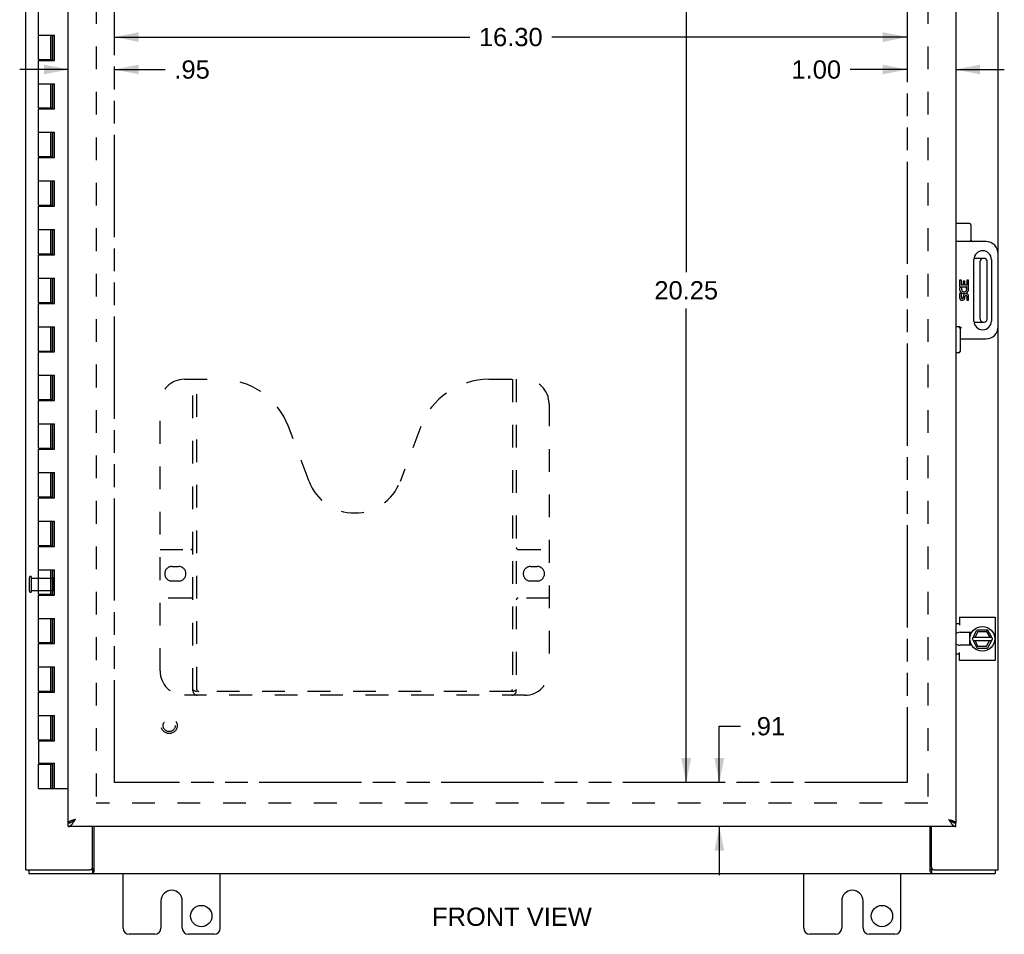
# Model space of a CAD drawing. Header units: inches. Extents: x 0 to 85, y 0 to 55.
# Tile 3 of 5: x 18.3 to 38.5, y 14.7 to 33.5. Entities that reach past the tile are written whole.
import ezdxf

# ---------------------------------------------------------------- set-up
doc = ezdxf.new("R2010")
doc.units = ezdxf.units.IN
doc.header["$LTSCALE"] = 4.675
doc.header["$MEASUREMENT"] = 0
doc.linetypes.add('HIDDEN', pattern=[0.2, 0.1, -0.1])
doc.linetypes.add('PHANTOM', pattern=[0.8, 0.45, -0.05, 0.1, -0.05, 0.1, -0.05])
doc.layers.get('0').update_dxf_attribs({"linetype": 'CONTINUOUS'})
for name, color, linetype in [('02___PRT_ALL_AXES', 7, 'CONTINUOUS'), ('AVAILABLE_DOOR_SPACE', 7, 'CONTINUOUS'), ('DEFAULT_2', 8, 'HIDDEN'), ('DIMENSIONS', 7, 'CONTINUOUS')]:
    doc.layers.add(name, color=color, linetype=linetype)
doc.styles.get("Standard").update_dxf_attribs({"font": 'arial.ttf'})
doc.dimstyles.new('DIMSTYLE_1', dxfattribs={"dimtxt": 0.375, "dimasz": 0.5, "dimexe": 0.09, "dimexo": 0.07, "dimgap": 0.0375, "dimtad": 0, "dimtih": 1, "dimtoh": 1, "dimzin": 4, "dimdsep": 46, "dimtxsty": 'Standard', "dimblk": '_FILLED', "dimblk1": '_FILLED', "dimblk2": '_FILLED', "dimcen": 0.09, "dimazin": 1, "dimtfac": 1, "dimtofl": 0, "dimtmove": 0, "dimatfit": 3, "dimldrblk": '_FILLED', "dimfxl": 1, "dimtolj": 1, "dimtzin": 4, "dimarcsym": 0})

# ---------------------------------------------------------------- blocks, each defined once
blk = doc.blocks.new('_FILLED')
at = {"color": 0, "linetype": 'ByBlock'}
blk.add_solid([(0, 0), (-1, 0.2), (-1, -0.2)], dxfattribs=at)
blk = doc.blocks.new('*D1')
at = {"layer": 'DIMENSIONS', "color": 2, "linetype": 'Continuous'}
for p, q in [((19.275, 32.476), (18.275, 32.476)), ((20.225, 32.476), (21.269, 32.476))]:
    blk.add_line(p, q, dxfattribs=at)
at = {"layer": 'DIMENSIONS', "color": 2, "linetype": 'Continuous', "xscale": 0.5, "yscale": 0.5, "zscale": 0.5}
blk.add_blockref('_FILLED', (19.275, 32.476), dxfattribs=at)
at = {"layer": 'DIMENSIONS', "color": 2, "linetype": 'Continuous', "xscale": 0.5, "yscale": 0.5, "zscale": 0.5, "rotation": 180}
blk.add_blockref('_FILLED', (20.225, 32.476), dxfattribs=at)
at = {"layer": 'DIMENSIONS', "color": 2, "linetype": 'Continuous', "insert": (21.457, 32.663), "char_height": 0.375, "width": 0.7277, "attachment_point": 1, "line_spacing_factor": 0.9}
blk.add_mtext('.95', dxfattribs=at)
blk = doc.blocks.new('*D11')
at = {"layer": 'DIMENSIONS', "color": 2, "linetype": 'Continuous'}
for p, q in [((32.664, 17.808), (32.664, 18.965)), ((32.664, 18.965), (33.101, 18.965)), ((32.664, 16.902), (32.664, 15.902))]:
    blk.add_line(p, q, dxfattribs=at)
at = {"layer": 'DIMENSIONS', "color": 2, "linetype": 'Continuous', "xscale": 0.5, "yscale": 0.5, "zscale": 0.5}
for p, rotation in [((32.664, 17.808), 270), ((32.664, 16.902), 90)]:
    blk.add_blockref('_FILLED', p, dxfattribs=dict(at, rotation=rotation))
at = {"layer": 'DIMENSIONS', "color": 2, "linetype": 'Continuous', "insert": (33.289, 19.153), "char_height": 0.375, "width": 0.7277, "attachment_point": 1, "line_spacing_factor": 0.9}
blk.add_mtext('.91', dxfattribs=at)
blk = doc.blocks.new('*D12')
at = {"layer": 'DIMENSIONS', "color": 2, "linetype": 'Continuous'}
for p, q in [((31.983, 38.059), (31.983, 28.309)), ((31.983, 17.808), (31.983, 27.559))]:
    blk.add_line(p, q, dxfattribs=at)
at = {"layer": 'DIMENSIONS', "color": 2, "linetype": 'Continuous', "xscale": 0.5, "yscale": 0.5, "zscale": 0.5}
for p, rotation in [((31.983, 38.059), 90), ((31.983, 17.808), 270)]:
    blk.add_blockref('_FILLED', p, dxfattribs=dict(at, rotation=rotation))
at = {"layer": 'DIMENSIONS', "color": 2, "linetype": 'Continuous', "insert": (31.983, 28.121), "char_height": 0.375, "width": 1.31041, "attachment_point": 2, "line_spacing_factor": 0.9}
blk.add_mtext('20.25', dxfattribs=at)
blk = doc.blocks.new('*D13')
at = {"layer": 'DIMENSIONS', "color": 2, "linetype": 'Continuous'}
for p, q in [((36.525, 32.476), (35.356, 32.476)), ((37.525, 32.476), (38.525, 32.476))]:
    blk.add_line(p, q, dxfattribs=at)
at = {"layer": 'DIMENSIONS', "color": 2, "linetype": 'Continuous', "xscale": 0.5, "yscale": 0.5, "zscale": 0.5}
blk.add_blockref('_FILLED', (36.525, 32.476), dxfattribs=at)
at = {"layer": 'DIMENSIONS', "color": 2, "linetype": 'Continuous', "xscale": 0.5, "yscale": 0.5, "zscale": 0.5, "rotation": 180}
blk.add_blockref('_FILLED', (37.525, 32.476), dxfattribs=at)
at = {"layer": 'DIMENSIONS', "color": 2, "linetype": 'Continuous', "insert": (35.168, 32.663), "char_height": 0.375, "width": 1.01905, "attachment_point": 3, "line_spacing_factor": 0.9}
blk.add_mtext('1.00', dxfattribs=at)
blk = doc.blocks.new('*D14')
at = {"layer": 'DIMENSIONS', "color": 2, "linetype": 'Continuous'}
for p, q in [((20.225, 33.143), (27.532, 33.143)), ((36.525, 33.143), (29.218, 33.143))]:
    blk.add_line(p, q, dxfattribs=at)
at = {"layer": 'DIMENSIONS', "color": 2, "linetype": 'Continuous', "xscale": 0.5, "yscale": 0.5, "zscale": 0.5, "rotation": 180}
blk.add_blockref('_FILLED', (20.225, 33.143), dxfattribs=at)
at = {"layer": 'DIMENSIONS', "color": 2, "linetype": 'Continuous', "xscale": 0.5, "yscale": 0.5, "zscale": 0.5}
blk.add_blockref('_FILLED', (36.525, 33.143), dxfattribs=at)
at = {"layer": 'DIMENSIONS', "color": 2, "linetype": 'Continuous', "insert": (28.375, 33.331), "char_height": 0.375, "width": 1.31041, "attachment_point": 2, "line_spacing_factor": 0.9}
blk.add_mtext('16.30', dxfattribs=at)

msp = doc.modelspace()

# ---------------------------------------------------------------- linework, layer by layer
at = {"color": 3, "linetype": 'Continuous'}
for p, q in [((18.4, 16.009), (18.4, 39.859)), ((38.4, 28.684), (38.4, 39.859)), ((19.275, 16.977), (19.275, 38.89)), ((37.525, 38.89), (37.525, 16.977)), ((38.4, 16.009), (38.4, 27.184)), ((37.525, 21.077), (37.601, 21.077)), ((37.601, 21.21), (38.339, 21.21)), ((37.601, 21.21), (37.601, 21.046)), ((38.339, 21.21), (38.339, 20.317)), ((37.601, 20.317), (37.601, 20.481)), ((37.601, 20.45), (37.525, 20.45)), ((38.339, 20.317), (37.601, 20.317)), ((37.38, 17.047), (37.391, 17.03)), ((37.525, 16.902), (19.275, 16.902)), ((19.775, 16.069), (19.775, 16.902)), ((19.802, 16.902), (19.802, 15.977)), ((36.998, 15.977), (36.998, 16.902)), ((37.025, 16.069), (37.025, 16.902)), ((18.4, 16.009), (19.715, 16.009)), ((37.085, 16.009), (38.4, 16.009)), ((18.463, 15.934), (38.337, 15.934)), ((20.4, 14.809), (20.4, 15.934)), ((22.4, 14.809), (22.4, 15.934)), ((34.4, 14.809), (34.4, 15.934)), ((36.4, 14.809), (36.4, 15.934)), ((37.007, 15.961), (37.01, 15.954)), ((21.181, 15.371), (21.181, 14.809)), ((21.619, 14.809), (21.619, 15.371)), ((35.181, 15.371), (35.181, 14.809)), ((35.619, 14.809), (35.619, 15.371)), ((21.056, 14.684), (20.525, 14.684)), ((22.275, 14.684), (21.744, 14.684)), ((35.056, 14.684), (34.525, 14.684)), ((36.275, 14.684), (35.744, 14.684))]:
    msp.add_line(p, q, dxfattribs=at)
at = {"color": 7, "linetype": 'Continuous'}
for p, q in [((18.663, 32.684), (18.663, 33.664)), ((18.663, 33.184), (18.992, 33.184)), ((18.913, 32.684), (18.913, 33.184)), ((18.948, 32.664), (18.948, 33.184)), ((18.982, 32.664), (18.982, 33.184)), ((18.992, 32.664), (18.992, 33.184)), ((18.663, 32.684), (18.948, 32.684)), ((18.663, 31.684), (18.663, 32.664)), ((18.663, 32.664), (18.992, 32.664)), ((18.726, 32.684), (18.726, 32.664)), ((18.851, 32.684), (18.851, 32.664)), ((18.663, 32.184), (18.992, 32.184)), ((18.913, 31.684), (18.913, 32.184)), ((18.948, 31.664), (18.948, 32.184)), ((18.982, 31.664), (18.982, 32.184)), ((18.992, 31.664), (18.992, 32.184)), ((18.663, 31.684), (18.948, 31.684)), ((18.663, 30.684), (18.663, 31.664)), ((18.663, 31.664), (18.992, 31.664)), ((18.726, 31.684), (18.726, 31.664)), ((18.851, 31.684), (18.851, 31.664)), ((18.663, 31.184), (18.992, 31.184)), ((18.913, 30.684), (18.913, 31.184)), ((18.948, 30.664), (18.948, 31.184)), ((18.982, 30.664), (18.982, 31.184)), ((18.992, 30.664), (18.992, 31.184)), ((18.663, 30.684), (18.948, 30.684)), ((18.663, 29.684), (18.663, 30.664)), ((18.663, 30.664), (18.992, 30.664)), ((18.726, 30.684), (18.726, 30.664)), ((18.851, 30.684), (18.851, 30.664)), ((18.663, 30.184), (18.992, 30.184)), ((18.913, 29.684), (18.913, 30.184)), ((18.948, 29.664), (18.948, 30.184)), ((18.982, 29.664), (18.982, 30.184)), ((18.992, 29.664), (18.992, 30.184)), ((18.663, 29.684), (18.948, 29.684)), ((18.663, 28.684), (18.663, 29.664)), ((18.663, 29.664), (18.992, 29.664)), ((18.726, 29.684), (18.726, 29.664)), ((18.851, 29.684), (18.851, 29.664)), ((18.663, 29.184), (18.992, 29.184)), ((18.913, 28.684), (18.913, 29.184)), ((18.948, 28.664), (18.948, 29.184)), ((18.982, 28.664), (18.982, 29.184)), ((18.992, 28.664), (18.992, 29.184)), ((37.81, 29.309), (37.525, 29.309)), ((37.84, 29.279), (37.84, 28.964)), ((37.81, 28.934), (37.525, 28.934)), ((38.15, 28.934), (37.87, 28.934)), ((18.663, 28.684), (18.948, 28.684)), ((18.663, 27.684), (18.663, 28.664)), ((18.663, 28.664), (18.992, 28.664)), ((18.726, 28.684), (18.726, 28.664)), ((18.851, 28.684), (18.851, 28.664)), ((37.901, 27.301), (37.901, 28.566)), ((38.11, 28.59), (37.902, 28.59)), ((38.26, 28.566), (38.26, 27.301)), ((38.4, 27.184), (38.4, 28.684)), ((38.03, 27.338), (38.03, 28.53)), ((38.17, 27.338), (38.17, 28.53)), ((18.663, 28.184), (18.992, 28.184)), ((18.913, 27.684), (18.913, 28.184)), ((18.948, 27.664), (18.948, 28.184)), ((18.982, 27.664), (18.982, 28.184)), ((18.992, 27.664), (18.992, 28.184)), ((18.663, 27.684), (18.948, 27.684)), ((18.663, 26.684), (18.663, 27.664)), ((18.663, 27.664), (18.992, 27.664)), ((18.726, 27.684), (18.726, 27.664)), ((18.851, 27.684), (18.851, 27.664)), ((18.663, 27.184), (18.992, 27.184)), ((18.913, 26.684), (18.913, 27.184)), ((18.948, 26.664), (18.948, 27.184)), ((18.982, 26.664), (18.982, 27.184)), ((18.992, 26.664), (18.992, 27.184)), ((37.585, 27.184), (37.525, 27.184)), ((37.615, 27.154), (37.615, 26.676)), ((37.902, 27.278), (38.11, 27.278)), ((37.615, 26.934), (38.15, 26.934)), ((18.663, 26.684), (18.948, 26.684)), ((18.663, 25.684), (18.663, 26.664)), ((18.663, 26.664), (18.992, 26.664)), ((18.726, 26.684), (18.726, 26.664)), ((18.851, 26.684), (18.851, 26.664)), ((37.585, 26.646), (37.525, 26.646)), ((18.663, 26.184), (18.992, 26.184)), ((18.913, 25.684), (18.913, 26.184)), ((18.948, 25.664), (18.948, 26.184)), ((18.982, 25.664), (18.982, 26.184)), ((18.992, 25.664), (18.992, 26.184)), ((18.663, 25.684), (18.948, 25.684)), ((18.663, 24.684), (18.663, 25.664)), ((18.663, 25.664), (18.992, 25.664)), ((18.726, 25.684), (18.726, 25.664)), ((18.851, 25.684), (18.851, 25.664)), ((18.663, 25.184), (18.992, 25.184)), ((18.913, 24.684), (18.913, 25.184)), ((18.948, 24.664), (18.948, 25.184)), ((18.982, 24.664), (18.982, 25.184)), ((18.992, 24.664), (18.992, 25.184)), ((18.663, 24.684), (18.948, 24.684)), ((18.663, 23.684), (18.663, 24.664)), ((18.663, 24.664), (18.992, 24.664)), ((18.726, 24.684), (18.726, 24.664)), ((18.851, 24.684), (18.851, 24.664)), ((18.663, 24.184), (18.992, 24.184)), ((18.913, 23.684), (18.913, 24.184)), ((18.948, 23.664), (18.948, 24.184)), ((18.982, 23.664), (18.982, 24.184)), ((18.992, 23.664), (18.992, 24.184)), ((18.663, 23.684), (18.948, 23.684)), ((18.663, 22.684), (18.663, 23.664)), ((18.663, 23.664), (18.992, 23.664)), ((18.726, 23.684), (18.726, 23.664)), ((18.851, 23.684), (18.851, 23.664)), ((18.663, 23.184), (18.992, 23.184)), ((18.913, 22.684), (18.913, 23.184)), ((18.948, 22.664), (18.948, 23.184)), ((18.982, 22.664), (18.982, 23.184)), ((18.992, 22.664), (18.992, 23.184)), ((18.663, 22.684), (18.948, 22.684)), ((18.726, 22.684), (18.726, 22.664)), ((18.851, 22.684), (18.851, 22.664)), ((18.663, 21.684), (18.663, 22.664)), ((18.663, 22.664), (18.992, 22.664)), ((18.663, 22.184), (18.992, 22.184)), ((18.913, 21.684), (18.913, 22.184)), ((18.948, 21.664), (18.948, 22.184)), ((18.982, 21.664), (18.982, 22.184)), ((18.992, 21.664), (18.992, 22.184)), ((18.663, 21.684), (18.948, 21.684)), ((18.726, 21.684), (18.726, 21.664)), ((18.851, 21.684), (18.851, 21.664)), ((18.663, 20.684), (18.663, 21.664)), ((18.663, 21.664), (18.992, 21.664)), ((18.663, 21.184), (18.992, 21.184)), ((18.913, 20.684), (18.913, 21.184)), ((18.948, 20.664), (18.948, 21.184)), ((18.982, 20.664), (18.982, 21.184)), ((18.992, 20.664), (18.992, 21.184)), ((37.873, 20.768), (37.96, 20.938)), ((37.923, 20.798), (37.984, 20.915)), ((38.177, 20.944), (37.969, 20.944)), ((37.978, 20.925), (37.984, 20.915)), ((37.984, 20.915), (38.159, 20.915)), ((38.165, 20.925), (38.159, 20.915)), ((38.159, 20.915), (38.224, 20.798)), ((38.28, 20.768), (38.186, 20.938)), ((18.663, 20.684), (18.948, 20.684)), ((18.663, 19.684), (18.663, 20.664)), ((18.663, 20.664), (18.992, 20.664)), ((18.726, 20.684), (18.726, 20.664)), ((18.851, 20.684), (18.851, 20.664)), ((37.873, 20.759), (37.96, 20.579)), ((37.887, 20.73), (38.265, 20.73)), ((37.888, 20.798), (38.264, 20.798)), ((37.982, 20.608), (37.923, 20.73)), ((38.223, 20.73), (38.153, 20.608)), ((38.186, 20.579), (38.28, 20.759)), ((37.969, 20.574), (38.177, 20.574)), ((37.975, 20.598), (37.982, 20.608)), ((38.153, 20.608), (37.982, 20.608)), ((38.159, 20.598), (38.153, 20.608)), ((18.663, 20.184), (18.992, 20.184)), ((18.913, 19.684), (18.913, 20.184)), ((18.948, 19.664), (18.948, 20.184)), ((18.982, 19.664), (18.982, 20.184)), ((18.992, 19.664), (18.992, 20.184)), ((18.663, 19.684), (18.948, 19.684)), ((18.663, 18.684), (18.663, 19.664)), ((18.663, 19.664), (18.992, 19.664)), ((18.726, 19.684), (18.726, 19.664)), ((18.851, 19.684), (18.851, 19.664)), ((18.663, 19.184), (18.992, 19.184)), ((18.913, 18.684), (18.913, 19.184)), ((18.948, 18.664), (18.948, 19.184)), ((18.982, 18.664), (18.982, 19.184)), ((18.992, 18.664), (18.992, 19.184)), ((18.663, 18.684), (18.948, 18.684)), ((18.663, 18.664), (18.663, 18.204)), ((18.663, 18.664), (18.992, 18.664)), ((18.726, 18.684), (18.726, 18.664)), ((18.851, 18.684), (18.851, 18.664)), ((18.663, 18.204), (18.992, 18.204)), ((18.663, 17.684), (18.663, 18.184)), ((18.663, 18.184), (18.948, 18.184)), ((18.726, 18.204), (18.726, 18.184)), ((18.851, 18.204), (18.851, 18.184)), ((18.913, 17.684), (18.913, 18.184)), ((18.948, 17.684), (18.948, 18.204)), ((18.982, 17.684), (18.982, 18.204)), ((18.992, 17.684), (18.992, 18.204)), ((18.663, 17.684), (19.275, 17.684)), ((19.42, 17.047), (19.41, 17.041)), ((19.41, 17.041), (19.41, 17.04)), ((37.38, 17.047), (37.391, 17.039)), ((19.275, 16.902), (19.275, 16.977)), ((37.525, 16.902), (37.525, 16.977)), ((18.463, 16.009), (18.463, 15.934)), ((19.772, 16.009), (19.715, 16.009)), ((19.772, 16.009), (19.772, 15.934)), ((37.085, 16.009), (37.028, 16.009)), ((37.028, 16.009), (37.028, 15.934)), ((38.337, 16.009), (38.337, 15.934))]:
    msp.add_line(p, q, dxfattribs=at)
for points in [[(37.645, 27.154), (37.638, 27.16), (37.632, 27.166), (37.625, 27.171), (37.619, 27.176), (37.612, 27.179), (37.606, 27.182), (37.599, 27.183), (37.593, 27.184)], [(19.364, 17.007), (19.37, 17.011), (19.375, 17.015), (19.381, 17.018), (19.387, 17.022), (19.392, 17.026), (19.398, 17.03), (19.403, 17.035), (19.409, 17.039), (19.42, 17.047)], [(19.41, 17.041), (19.405, 17.038), (19.4, 17.034), (19.396, 17.031), (19.391, 17.028), (19.387, 17.025), (19.382, 17.022), (19.378, 17.019), (19.374, 17.015), (19.371, 17.012), (19.368, 17.01)], [(37.38, 17.047), (37.39, 17.041), (37.395, 17.038), (37.4, 17.034), (37.405, 17.031), (37.409, 17.028), (37.414, 17.025), (37.418, 17.022), (37.422, 17.019), (37.426, 17.015), (37.43, 17.012), (37.432, 17.01)], [(37.391, 17.039), (37.397, 17.035), (37.402, 17.03), (37.408, 17.026), (37.414, 17.022), (37.419, 17.018), (37.425, 17.015), (37.43, 17.011)], [(37.43, 17.011), (37.436, 17.007), (37.441, 17.004), (37.447, 17.001), (37.453, 16.998), (37.458, 16.995), (37.464, 16.992), (37.469, 16.99), (37.475, 16.987), (37.48, 16.985), (37.486, 16.983), (37.492, 16.982), (37.497, 16.98), (37.503, 16.979), (37.508, 16.978), (37.514, 16.978), (37.519, 16.977), (37.525, 16.977)], [(19.275, 16.977), (19.281, 16.977), (19.286, 16.978), (19.292, 16.978), (19.297, 16.979), (19.303, 16.98), (19.309, 16.982), (19.314, 16.983), (19.32, 16.985), (19.325, 16.987), (19.331, 16.99), (19.336, 16.992), (19.342, 16.995), (19.348, 16.998), (19.353, 17.001), (19.359, 17.004), (19.364, 17.007)], [(19.785, 16.019), (19.783, 16.017), (19.782, 16.015), (19.781, 16.014), (19.78, 16.013), (19.779, 16.012), (19.778, 16.011), (19.777, 16.01), (19.776, 16.01), (19.775, 16.009), (19.774, 16.009), (19.773, 16.009), (19.772, 16.009)], [(19.802, 16.029), (19.801, 16.03), (19.8, 16.03), (19.799, 16.03), (19.798, 16.03), (19.797, 16.029), (19.795, 16.029), (19.794, 16.029), (19.793, 16.028), (19.792, 16.027), (19.791, 16.027), (19.79, 16.026), (19.789, 16.025), (19.788, 16.024), (19.787, 16.023), (19.786, 16.022), (19.786, 16.02), (19.785, 16.019)], [(36.998, 16.029), (36.999, 16.03), (37, 16.03), (37.001, 16.03), (37.003, 16.03), (37.004, 16.029), (37.005, 16.029), (37.006, 16.029), (37.007, 16.028), (37.008, 16.027), (37.009, 16.027), (37.01, 16.026), (37.011, 16.025), (37.012, 16.024), (37.013, 16.023), (37.014, 16.022), (37.015, 16.02), (37.016, 16.019), (37.017, 16.017)], [(37.017, 16.017), (37.018, 16.015), (37.019, 16.014), (37.02, 16.013), (37.021, 16.012), (37.022, 16.011), (37.023, 16.01), (37.024, 16.01), (37.025, 16.009), (37.026, 16.009), (37.027, 16.009), (37.028, 16.009)]]:
    msp.add_lwpolyline(points, dxfattribs=at)
at = {"color": 3, "linetype": 'Continuous'}
for points in [[(19.275, 16.902), (19.281, 16.902), (19.286, 16.903), (19.292, 16.905), (19.297, 16.906), (19.303, 16.909), (19.309, 16.912), (19.314, 16.915), (19.32, 16.919), (19.325, 16.923), (19.331, 16.928), (19.336, 16.933), (19.342, 16.939), (19.348, 16.945), (19.353, 16.951), (19.359, 16.958), (19.364, 16.965), (19.37, 16.972), (19.375, 16.98), (19.381, 16.988), (19.387, 16.996), (19.392, 17.004), (19.398, 17.013), (19.403, 17.021), (19.409, 17.03), (19.42, 17.047)], [(19.396, 17.04), (19.388, 17.037), (19.38, 17.035), (19.372, 17.032), (19.365, 17.03), (19.357, 17.027), (19.35, 17.025), (19.343, 17.022), (19.336, 17.02), (19.33, 17.017), (19.323, 17.015), (19.318, 17.012), (19.312, 17.01), (19.307, 17.007), (19.302, 17.005), (19.297, 17.002), (19.293, 17), (19.289, 16.997), (19.286, 16.995), (19.283, 16.992), (19.281, 16.99), (19.279, 16.987), (19.277, 16.985), (19.276, 16.982), (19.275, 16.98), (19.275, 16.977)], [(19.42, 17.047), (19.412, 17.045), (19.396, 17.04)], [(37.38, 17.047), (37.396, 17.042), (37.404, 17.04), (37.412, 17.037), (37.42, 17.035), (37.428, 17.032), (37.436, 17.03), (37.443, 17.027), (37.45, 17.025), (37.457, 17.022), (37.464, 17.02), (37.47, 17.017), (37.477, 17.015), (37.483, 17.012), (37.488, 17.01), (37.493, 17.007), (37.498, 17.005), (37.503, 17.002), (37.507, 17), (37.511, 16.997), (37.514, 16.995), (37.517, 16.992), (37.519, 16.99), (37.521, 16.987), (37.523, 16.985), (37.524, 16.982), (37.525, 16.98), (37.525, 16.977)], [(37.391, 17.03), (37.397, 17.021), (37.402, 17.013), (37.408, 17.004), (37.414, 16.996), (37.419, 16.988), (37.425, 16.98), (37.43, 16.972), (37.436, 16.965), (37.441, 16.958), (37.447, 16.951), (37.453, 16.945), (37.458, 16.939), (37.464, 16.933), (37.469, 16.928), (37.475, 16.923), (37.48, 16.919), (37.486, 16.915), (37.492, 16.912), (37.497, 16.909), (37.503, 16.906), (37.508, 16.905), (37.514, 16.903), (37.519, 16.902), (37.525, 16.902)], [(19.793, 15.961), (19.79, 15.954), (19.789, 15.952), (19.788, 15.95), (19.787, 15.948), (19.786, 15.946), (19.786, 15.944), (19.785, 15.943), (19.784, 15.941), (19.782, 15.94), (19.781, 15.938), (19.78, 15.937), (19.779, 15.936), (19.778, 15.936), (19.777, 15.935), (19.776, 15.935), (19.775, 15.934), (19.774, 15.934), (19.773, 15.934), (19.772, 15.934)], [(19.802, 15.977), (19.801, 15.976), (19.8, 15.974), (19.799, 15.973), (19.798, 15.971), (19.797, 15.969), (19.796, 15.967), (19.795, 15.965), (19.794, 15.963), (19.793, 15.961)], [(36.998, 15.977), (36.999, 15.976), (37, 15.974), (37.001, 15.973), (37.002, 15.971), (37.003, 15.969), (37.004, 15.967), (37.005, 15.965), (37.006, 15.963), (37.007, 15.961)], [(37.01, 15.954), (37.011, 15.952), (37.012, 15.95), (37.013, 15.948), (37.014, 15.946), (37.015, 15.944), (37.016, 15.943), (37.017, 15.941), (37.018, 15.94), (37.019, 15.938), (37.02, 15.937), (37.021, 15.936), (37.022, 15.936), (37.023, 15.935), (37.024, 15.935), (37.025, 15.934), (37.026, 15.934), (37.027, 15.934), (37.028, 15.934)]]:
    msp.add_lwpolyline(points, dxfattribs=at)
at = {"color": 7, "linetype": 'Continuous'}
msp.add_circle((38.073, 20.764), 0.254, dxfattribs=at)
at = {"color": 3, "linetype": 'Continuous'}
for centre in [(22.009, 15.059), (36.009, 15.059)]:
    msp.add_circle(centre, 0.219, dxfattribs=at)
at = {"color": 7, "linetype": 'Continuous'}
for centre, radius, start, end in [((37.81, 29.279), 0.03, 0, 90), ((37.81, 28.964), 0.03, 270, 360), ((37.87, 28.964), 0.03, 180, 270), ((38.15, 28.684), 0.25, 0, 90), ((38.08, 28.566), 0.18, 0, 180), ((38.09, 28.53), 0.06, 90, 180), ((38.11, 28.53), 0.06, 0, 90), ((38.09, 27.338), 0.06, 180, 270), ((38.11, 27.338), 0.06, 270, 360), ((37.585, 27.154), 0.03, 0, 90), ((38.08, 27.301), 0.18, 180, 360), ((38.15, 27.184), 0.25, 270, 360), ((37.585, 26.676), 0.03, 270, 360), ((37.969, 20.934), 0.01, 90, 152.7647), ((38.177, 20.934), 0.01, 28.8968, 90), ((37.882, 20.763), 0.01, 152.7647, 205.9948), ((38.271, 20.763), 0.01, 332.3947, 28.8968), ((37.969, 20.584), 0.01, 205.9948, 270), ((38.177, 20.584), 0.01, 270, 332.3947)]:
    msp.add_arc(centre, radius, start, end, dxfattribs=at)
at = {"color": 3, "linetype": 'Continuous'}
for centre, radius, start, end in [((19.715, 16.069), 0.06, 270, 360), ((37.085, 16.069), 0.06, 180, 270), ((21.4, 15.371), 0.219, 0, 180), ((35.4, 15.371), 0.219, 0, 180), ((20.525, 14.809), 0.125, 180, 270), ((21.056, 14.809), 0.125, 270.0001, 360), ((21.744, 14.809), 0.125, 180, 269.9999), ((22.275, 14.809), 0.125, 270, 360), ((34.525, 14.809), 0.125, 180, 270), ((35.056, 14.809), 0.125, 270.0001, 360), ((35.744, 14.809), 0.125, 180, 269.9999), ((36.275, 14.809), 0.125, 270, 360)]:
    msp.add_arc(centre, radius, start, end, dxfattribs=at)
at = {"layer": '02___PRT_ALL_AXES', "color": 7, "linetype": 'Continuous'}
for p, q in [((37.642, 28.14), (37.604, 28.14)), ((37.604, 28.14), (37.604, 28.002)), ((37.604, 28.002), (37.76, 28.002)), ((37.646, 27.981), (37.612, 27.996)), ((37.642, 28.04), (37.642, 28.14)), ((37.679, 28.04), (37.642, 28.04)), ((37.715, 28.121), (37.679, 28.121)), ((37.679, 28.121), (37.679, 28.04)), ((37.715, 28.04), (37.715, 28.121)), ((37.754, 28.04), (37.715, 28.04)), ((37.76, 28.002), (37.744, 27.991)), ((37.792, 28.14), (37.754, 28.14)), ((37.754, 28.14), (37.754, 28.04)), ((37.781, 28.002), (37.792, 28.002)), ((37.792, 28.002), (37.792, 28.14)), ((37.642, 27.865), (37.604, 27.865)), ((37.604, 27.865), (37.604, 27.783)), ((37.642, 27.783), (37.642, 27.865)), ((37.679, 27.809), (37.679, 27.783)), ((37.715, 27.771), (37.715, 27.809)), ((37.754, 27.809), (37.754, 27.727)), ((37.792, 27.727), (37.792, 27.809)), ((37.754, 27.727), (37.792, 27.727)), ((37.807, 20.897), (37.807, 20.631))]:
    msp.add_line(p, q, dxfattribs=at)
at = {"layer": '02___PRT_ALL_AXES', "color": 8, "linetype": 'HIDDEN'}
for p, q in [((18.518, 21.76), (18.518, 22.008)), ((18.518, 22.008), (18.965, 22.008)), ((18.518, 21.76), (18.965, 21.76))]:
    msp.add_line(p, q, dxfattribs=at)
at = {"layer": '02___PRT_ALL_AXES', "color": 3, "linetype": 'Continuous'}
for p, q in [((37.614, 20.897), (37.857, 20.897)), ((37.857, 20.631), (37.614, 20.631))]:
    msp.add_line(p, q, dxfattribs=at)
at = {"layer": '02___PRT_ALL_AXES', "color": 8, "linetype": 'HIDDEN'}
msp.add_circle((21.35, 18.977), 0.124, dxfattribs=at)
at = {"layer": '02___PRT_ALL_AXES', "color": 7, "linetype": 'Continuous'}
for centre, radius, start, end in [((37.698, 27.959), 0.0938, 156.5986, 341.8669), ((37.698, 27.959), 0.0563, 156.5986, 35.1084), ((37.698, 27.959), 0.0938, 25.744, 27.8506), ((37.7, 27.959), 0.092, 341.4075, 26.2035), ((37.66, 27.783), 0.0563, 180.0244, 347.4828), ((37.66, 27.783), 0.0187, 180, 0.0538), ((37.735, 27.809), 0.0563, 0.4502, 180.0538), ((37.735, 27.809), 0.0194, 359.9714, 180.0286), ((38.073, 20.764), 0.281, 151.7622, 160.7964), ((38.073, 20.764), 0.281, 199.2036, 208.2378)]:
    msp.add_arc(centre, radius, start, end, dxfattribs=at)
at = {"layer": '02___PRT_ALL_AXES', "color": 3, "linetype": 'Continuous'}
for start, end in [(90, 132.185), (227.815, 270)]:
    msp.add_arc((37.614, 20.764), 0.133, start, end, dxfattribs=at)
at = {"layer": 'AVAILABLE_DOOR_SPACE', "color": 4, "linetype": 'PHANTOM'}
for p, q in [((20.225, 17.808), (20.225, 38.059)), ((36.525, 38.059), (36.525, 17.808)), ((36.525, 17.808), (20.225, 17.808))]:
    msp.add_line(p, q, dxfattribs=at)
at = {"layer": 'DEFAULT_2', "color": 8, "linetype": 'HIDDEN'}
for p, q in [((19.85, 38.559), (19.85, 17.309)), ((36.95, 38.559), (36.95, 17.309)), ((21.663, 26.102), (22.399, 26.102)), ((21.838, 19.692), (21.838, 26.102)), ((21.918, 19.722), (21.918, 26.102)), ((27.926, 26.102), (28.663, 26.102)), ((28.408, 26.102), (28.408, 19.722)), ((28.488, 26.102), (28.488, 19.692)), ((21.163, 20.102), (21.163, 25.602)), ((29.163, 25.602), (29.163, 20.102)), ((24.226, 24.001), (23.803, 25.129)), ((26.522, 25.129), (26.099, 24.001)), ((21.163, 22.602), (21.798, 22.602)), ((28.528, 22.602), (29.163, 22.602)), ((21.407, 22.252), (21.544, 22.252)), ((28.782, 22.252), (28.919, 22.252)), ((18.475, 21.742), (18.475, 22.026)), ((18.518, 21.742), (18.518, 22.026)), ((18.975, 21.77), (18.975, 21.998)), ((21.544, 21.952), (21.407, 21.952)), ((28.919, 21.952), (28.782, 21.952)), ((21.798, 21.602), (21.163, 21.602)), ((29.163, 21.602), (28.528, 21.602)), ((28.404, 19.682), (21.921, 19.682)), ((28.663, 19.602), (21.663, 19.602)), ((36.95, 17.384), (19.85, 17.384))]:
    msp.add_line(p, q, dxfattribs=at)
for points in [[(21.828, 19.722), (21.84, 19.714), (21.852, 19.706), (21.864, 19.699), (21.876, 19.694), (21.888, 19.689), (21.899, 19.685), (21.91, 19.683), (21.921, 19.682)], [(28.404, 19.682), (28.415, 19.683), (28.426, 19.685), (28.438, 19.689), (28.449, 19.694), (28.461, 19.699), (28.473, 19.706), (28.485, 19.714), (28.498, 19.722)]]:
    msp.add_lwpolyline(points, dxfattribs=at)
for radius in [0.164, 0.124]:
    msp.add_circle((21.35, 18.977), radius, dxfattribs=at)
for centre, radius, start, end in [((21.663, 25.602), 0.5, 90, 180), ((22.399, 24.602), 1.5, 20.5519, 90), ((27.926, 24.602), 1.5, 90, 159.4481), ((28.663, 25.602), 0.5, 0, 90), ((25.163, 24.352), 1, 200.5519, 339.4481), ((21.798, 22.642), 0.04, 270, 360), ((28.528, 22.642), 0.04, 180, 270), ((21.407, 22.102), 0.15, 90, 270), ((21.544, 22.102), 0.15, 270, 90), ((28.782, 22.102), 0.15, 90, 270), ((28.919, 22.102), 0.15, 270, 90), ((18.497, 22.026), 0.0215, 360, 180), ((18.965, 21.998), 0.01, 360, 90), ((18.497, 21.742), 0.0215, 180, 0), ((18.965, 21.77), 0.01, 270, 0), ((21.798, 21.562), 0.04, 0, 90), ((28.528, 21.562), 0.04, 90, 180), ((21.663, 20.102), 0.5, 180, 270), ((28.663, 20.102), 0.5, 270, 360), ((21.928, 19.692), 0.09, 180, 270), ((21.958, 19.722), 0.04, 180, 270), ((28.368, 19.722), 0.04, 270, 360), ((28.398, 19.692), 0.09, 270, 360)]:
    msp.add_arc(centre, radius, start, end, dxfattribs=at)

# ---------------------------------------------------------------- texts
at = {"layer": 'DIMENSIONS', "color": 2, "linetype": 'Continuous', "insert": (28.399, 15.233), "char_height": 0.375, "width": 3.2816, "attachment_point": 2, "line_spacing_factor": 0.9}
msp.add_mtext('FRONT VIEW', dxfattribs=at)

# ---------------------------------------------------------------- dimensions: what is measured, and where the dimension line sits
at = {"layer": 'DIMENSIONS', "color": 2, "linetype": 'Continuous'}
for base, p1, p2, picture, middle in [((37.525, 32.476), (36.525, 38.059), (37.525, 38.89), '*D13', (34.675, 32.474)), ((36.525, 33.143), (20.225, 17.808), (36.525, 17.808), '*D14', (28.391, 33.141))]:
    dim = msp.add_linear_dim(base=base, p1=p1, p2=p2, dimstyle='DIMSTYLE_1', dxfattribs=at)
    dim.commit()
    dim.dimension.update_dxf_attribs({"geometry": picture, "text_midpoint": middle, "dimtype": 160})
for base, p1, p2, angle, picture, middle in [((31.983, 38.059), (20.225, 17.808), (20.225, 38.059), 90, '*D12', (31.98, 27.932)), ((19.275, 32.476), (20.225, 17.808), (19.275, 16.977), 180, '*D1', (21.833, 32.474)), ((32.664, 16.902), (36.525, 17.808), (37.525, 16.902), 270, '*D11', (33.627, 18.963))]:
    dim = msp.add_linear_dim(base=base, p1=p1, p2=p2, angle=angle, dimstyle='DIMSTYLE_1', dxfattribs=at)
    dim.commit()
    dim.dimension.update_dxf_attribs({"geometry": picture, "text_midpoint": middle, "dimtype": 160})

doc.saveas('drawing.dxf')
